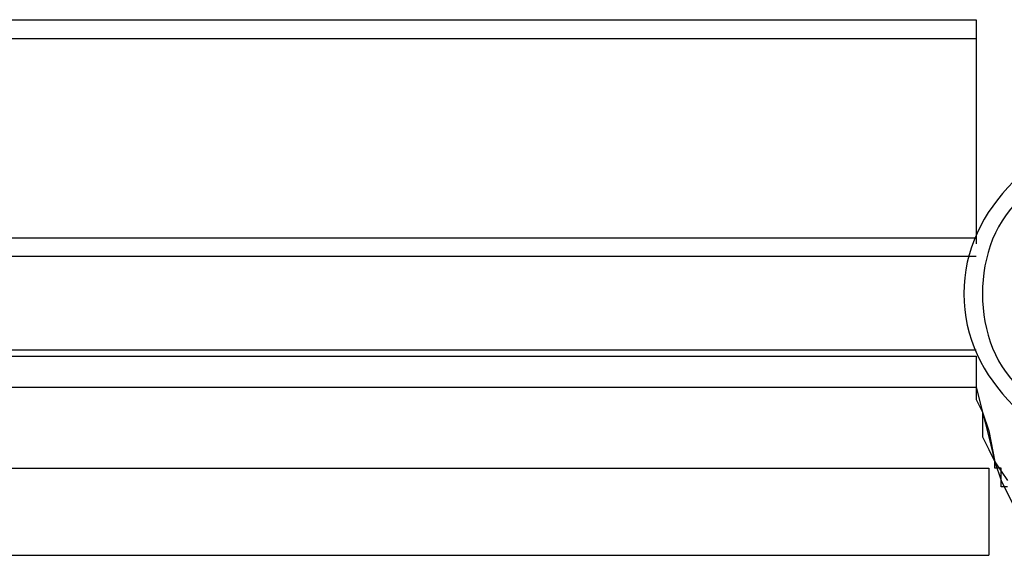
# Model space of a CAD drawing. Header units: millimetres. Extents: x 3883.33 to 3884.47, y 1890 to 1890.07.
# Tile 4 of 8: x 3884.3162 to 3884.3831, y 1890.0134 to 1890.0498. Entities that reach past the tile are written whole.
import ezdxf

# ---------------------------------------------------------------- set-up
doc = ezdxf.new("R2010")
doc.units = ezdxf.units.MM
doc.layers.add('SANINDUSA', color=3, linetype='Continuous')

msp = doc.modelspace()

# ---------------------------------------------------------------- linework, layer by layer
at = {"layer": 'SANINDUSA'}
for points in [[(3883.832608, 1890.049824), (3883.832608, 1890.049824), (3884.381193, 1890.049824), (3884.381193, 1890.049824)], [(3884.381193, 1890.049824), (3884.381193, 1890.049824), (3884.381193, 1890.034585), (3884.381193, 1890.034585)], [(3883.833454, 1890.048554), (3883.833454, 1890.048554), (3884.381193, 1890.048554), (3884.381193, 1890.048554)], [(3883.909647, 1890.035008), (3883.909647, 1890.035008), (3884.381193, 1890.035008), (3884.381193, 1890.035008)], [(3884.381193, 1890.033739), (3884.381193, 1890.033739), (3883.854618, 1890.033739), (3883.854618, 1890.033739)], [(3883.854618, 1890.027389), (3883.854618, 1890.027389), (3884.381193, 1890.027389), (3884.381193, 1890.027389)], [(3883.909647, 1890.026966), (3883.909647, 1890.026966), (3884.381193, 1890.026966), (3884.381193, 1890.026966)], [(3884.381193, 1890.026966), (3884.381193, 1890.026966), (3884.381193, 1890.02485), (3884.381193, 1890.02485)], [(3883.909647, 1890.02485), (3883.909647, 1890.02485), (3884.381193, 1890.02485), (3884.381193, 1890.02485)], [(3883.909647, 1890.02485), (3883.909647, 1890.02485), (3884.381193, 1890.02485), (3884.381193, 1890.02485)], [(3884.381193, 1890.02485), (3884.381193, 1890.02485), (3884.381616, 1890.023157), (3884.381616, 1890.023157)], [(3884.381193, 1890.02485), (3884.381193, 1890.02485), (3884.381193, 1890.024004), (3884.381193, 1890.024004)], [(3884.381193, 1890.02485), (3884.381193, 1890.02485), (3884.381616, 1890.023157), (3884.381616, 1890.023157)], [(3884.381193, 1890.024004), (3884.381193, 1890.024004), (3884.381616, 1890.023157), (3884.381616, 1890.023157)], [(3884.381616, 1890.023157), (3884.381616, 1890.023157), (3884.38204, 1890.021887), (3884.38204, 1890.021887)], [(3884.381616, 1890.023157), (3884.381616, 1890.023157), (3884.381616, 1890.02231), (3884.381616, 1890.02231)], [(3884.381616, 1890.023157), (3884.381616, 1890.023157), (3884.38204, 1890.021464), (3884.38204, 1890.021464)], [(3884.381616, 1890.02231), (3884.381616, 1890.02231), (3884.381616, 1890.021464), (3884.381616, 1890.021464)], [(3884.38204, 1890.021887), (3884.38204, 1890.021887), (3884.382463, 1890.01977), (3884.382463, 1890.01977)], [(3884.381616, 1890.021464), (3884.381616, 1890.021464), (3884.38204, 1890.020617), (3884.38204, 1890.020617)], [(3884.38204, 1890.021464), (3884.38204, 1890.021464), (3884.382463, 1890.01977), (3884.382463, 1890.01977)], [(3884.38204, 1890.020617), (3884.38204, 1890.020617), (3884.382463, 1890.01977), (3884.382463, 1890.01977)], [(3884.382463, 1890.01977), (3884.382463, 1890.01977), (3884.38331, 1890.0185), (3884.38331, 1890.0185)], [(3884.382463, 1890.019347), (3884.382463, 1890.019347), (3884.382463, 1890.01977), (3884.382463, 1890.01977)], [(3884.382463, 1890.01977), (3884.382463, 1890.01977), (3884.382886, 1890.0185), (3884.382886, 1890.0185)], [(3883.859698, 1890.019347), (3883.859698, 1890.019347), (3884.38204, 1890.019347), (3884.38204, 1890.019347)], [(3884.38204, 1890.019347), (3884.38204, 1890.019347), (3884.38204, 1890.013421), (3884.38204, 1890.013421)], [(3884.382886, 1890.019347), (3884.382886, 1890.019347), (3884.382463, 1890.019347), (3884.382463, 1890.019347)], [(3884.382886, 1890.018924), (3884.382886, 1890.018924), (3884.382886, 1890.019347), (3884.382886, 1890.019347)], [(3884.382886, 1890.0185), (3884.382886, 1890.0185), (3884.382886, 1890.018924), (3884.382886, 1890.018924)], [(3884.382886, 1890.018077), (3884.382886, 1890.018077), (3884.382886, 1890.0185), (3884.382886, 1890.0185)], [(3884.382886, 1890.0185), (3884.382886, 1890.0185), (3884.383733, 1890.016808), (3884.383733, 1890.016808)], [(3884.38331, 1890.018077), (3884.38331, 1890.018077), (3884.382886, 1890.018077), (3884.382886, 1890.018077)], [(3883.409739, 1890.013421), (3883.409739, 1890.013421), (3884.38204, 1890.013421), (3884.38204, 1890.013421)]]:
    msp.add_open_spline(points, degree=3, dxfattribs=at)
for points in [[(3884.383733, 1890.038818), (3884.381616, 1890.036702), (3884.380346, 1890.034163), (3884.380346, 1890.031199), (3884.380346, 1890.031199), (3884.380346, 1890.028236), (3884.381616, 1890.025696), (3884.383733, 1890.02358)], [(3884.38458, 1890.037971), (3884.382463, 1890.036279), (3884.381616, 1890.033739), (3884.381616, 1890.031199), (3884.381616, 1890.031199), (3884.381616, 1890.028659), (3884.382463, 1890.026119), (3884.38458, 1890.024427)]]:
    msp.add_open_spline(points, degree=3, knots=[0, 0, 0, 0, 0.5, 0.5, 0.5, 0.5, 1, 1, 1, 1], dxfattribs=at)

doc.saveas('drawing.dxf')
